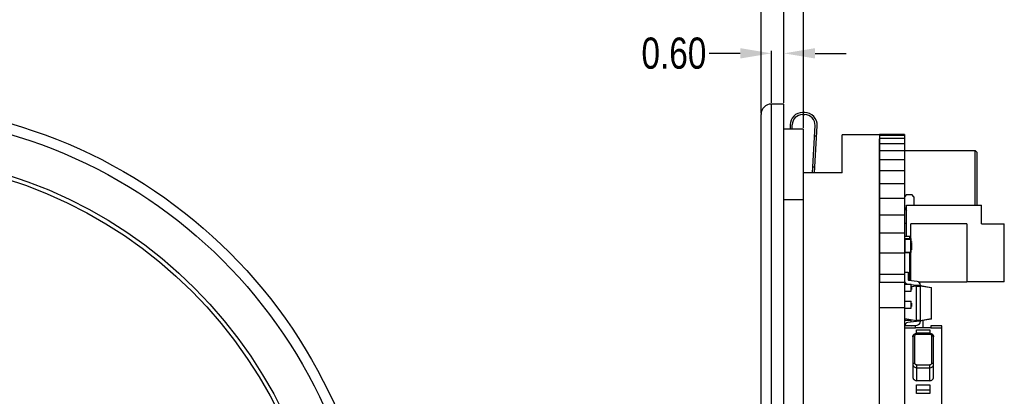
# Model space of a CAD drawing. Header units: millimetres. Extents: x -49 to 165, y -182 to -55.
# Tile 6 of 93: x 16 to 63, y -116 to -98. Entities that reach past the tile are written whole.
import ezdxf

# ---------------------------------------------------------------- set-up
doc = ezdxf.new("R2010")
doc.units = ezdxf.units.MM
doc.header["$LTSCALE"] = 1.21
doc.header["$MEASUREMENT"] = 0
doc.header["$PDMODE"] = 3
doc.header["$PDSIZE"] = 0.3125
doc.layers.get('0').update_dxf_attribs({"linetype": 'CONTINUOUS'})
doc.layers.get('DEFPOINTS').update_dxf_attribs({"linetype": 'CONTINUOUS'})
doc.layers.add('Dim', color=3, linetype='CONTINUOUS', lineweight=25)
doc.styles.get("Standard").update_dxf_attribs({"font": 'txt', "width": 0.8})
doc.dimstyles.get("Standard").update_dxf_attribs({"dimtxt": 0.15625, "dimasz": 0.1875, "dimexe": 0.125, "dimexo": 0.0625, "dimgap": 0.09, "dimtad": 0, "dimtih": 1, "dimtoh": 1, "dimzin": 4, "dimdsep": 46, "dimtxsty": 'Standard', "dimblk": '_FILLED', "dimblk1": '_FILLED', "dimblk2": '_FILLED', "dimcen": 0.09, "dimazin": 1, "dimtp": 0.01, "dimtm": 0.01, "dimtfac": 1, "dimtofl": 0, "dimtmove": 0, "dimatfit": 3, "dimldrblk": '_FILLED', "dimfxl": 1, "dimtolj": 1, "dimtzin": 4, "dimarcsym": 0})

# ---------------------------------------------------------------- blocks, each defined once
blk = doc.blocks.new('_FILLED')
at = {"color": 0, "linetype": 'ByBlock'}
blk.add_solid([(0, 0), (-1, 0.167), (-1, -0.167)], dxfattribs=at)
blk = doc.blocks.new('*D64')
at = {"layer": 'DEFPOINTS', "color": 0}
for p in [(51.595, -96.653), (52.695, -102.094), (51.595, -102.594)]:
    blk.add_point(p, dxfattribs=at)
at = {"layer": 'Dim', "color": 0, "lineweight": -2}
for p, q in [((51.595, -102.532), (51.595, -96.528)), ((52.695, -102.032), (52.695, -96.528)), ((50.095, -96.653), (48.595, -96.653)), ((54.195, -96.653), (55.695, -96.653))]:
    blk.add_line(p, q, dxfattribs=at)
at = {"layer": 'Dim', "color": 0, "lineweight": -2, "xscale": 1.5, "yscale": 1.5, "zscale": 1.5}
blk.add_blockref('_FILLED', (51.595, -96.653), dxfattribs=at)
at = {"layer": 'Dim', "color": 0, "lineweight": -2, "xscale": 1.5, "yscale": 1.5, "zscale": 1.5, "rotation": 180}
blk.add_blockref('_FILLED', (52.695, -96.653), dxfattribs=at)
at = {"layer": 'Dim', "color": 0, "insert": (45.205, -96.653), "char_height": 1.5, "attachment_point": 5, "line_spacing_factor": 1.5}
blk.add_mtext('\\A1;C.G 1.10', dxfattribs=at)
blk = doc.blocks.new('*D65')
at = {"layer": 'DEFPOINTS', "color": 0}
for p in [(52.095, -99.655), (52.095, -102.094), (52.695, -102.094)]:
    blk.add_point(p, dxfattribs=at)
at = {"layer": 'Dim', "color": 0, "lineweight": -2}
for p, q in [((50.595, -99.655), (49.095, -99.655)), ((52.095, -102.032), (52.095, -99.53)), ((52.695, -102.032), (52.695, -99.53)), ((54.195, -99.655), (55.695, -99.655))]:
    blk.add_line(p, q, dxfattribs=at)
at = {"layer": 'Dim', "color": 0, "lineweight": -2, "xscale": 1.5, "yscale": 1.5, "zscale": 1.5}
blk.add_blockref('_FILLED', (52.095, -99.655), dxfattribs=at)
at = {"layer": 'Dim', "color": 0, "lineweight": -2, "xscale": 1.5, "yscale": 1.5, "zscale": 1.5, "rotation": 180}
blk.add_blockref('_FILLED', (52.695, -99.655), dxfattribs=at)
at = {"layer": 'Dim', "color": 0, "insert": (47.405, -99.655), "char_height": 1.5, "attachment_point": 5, "line_spacing_factor": 1.5}
blk.add_mtext('\\A1;0.60', dxfattribs=at)
blk = doc.blocks.new('*D66')
at = {"layer": 'DEFPOINTS', "color": 0}
for p in [(51.595, -93.286), (51.595, -102.594), (53.645, -103.304)]:
    blk.add_point(p, dxfattribs=at)
at = {"layer": 'Dim', "color": 0, "lineweight": -2}
for p, q in [((50.095, -93.286), (48.595, -93.286)), ((51.595, -102.532), (51.595, -93.161)), ((53.645, -103.242), (53.645, -93.161)), ((55.145, -93.286), (56.645, -93.286))]:
    blk.add_line(p, q, dxfattribs=at)
at = {"layer": 'Dim', "color": 0, "lineweight": -2, "xscale": 1.5, "yscale": 1.5, "zscale": 1.5}
blk.add_blockref('_FILLED', (51.595, -93.286), dxfattribs=at)
at = {"layer": 'Dim', "color": 0, "lineweight": -2, "xscale": 1.5, "yscale": 1.5, "zscale": 1.5, "rotation": 180}
blk.add_blockref('_FILLED', (53.645, -93.286), dxfattribs=at)
at = {"layer": 'Dim', "color": 0, "insert": (43.305, -93.286), "char_height": 1.5, "attachment_point": 5, "line_spacing_factor": 1.5}
blk.add_mtext('\\A1;\\A1;Total: 2.05', dxfattribs=at)

msp = doc.modelspace()

# ---------------------------------------------------------------- linework, layer by layer
at = {"color": 7, "linetype": 'Continuous'}
for p, q in [((52.095, -151.054), (52.095, -102.094)), ((52.695, -102.094), (52.095, -102.094)), ((52.695, -151.054), (52.695, -102.094)), ((51.595, -150.554), (51.595, -102.594)), ((53.695, -102.504), (53.595, -102.504)), ((53.595, -102.604), (53.695, -102.604)), ((52.995, -103.104), (52.995, -103.304)), ((53.095, -103.304), (53.095, -103.104)), ((54.066, -105.408), (54.194, -103.133)), ((54.166, -105.408), (54.294, -103.138)), ((53.645, -103.304), (52.695, -103.304)), ((53.645, -149.654), (53.645, -103.304)), ((54.266, -103.634), (54.166, -103.634)), ((55.495, -105.408), (55.495, -103.574)), ((57.295, -103.574), (55.495, -103.574)), ((57.297, -103.562), (57.297, -110.687)), ((58.495, -103.562), (57.297, -103.562)), ((58.495, -103.611), (57.297, -103.611)), ((58.495, -103.562), (58.495, -149.586)), ((57.295, -117.574), (57.295, -103.778)), ((58.495, -103.759), (57.297, -103.759)), ((58.495, -104.004), (57.297, -104.004)), ((58.495, -104.346), (57.297, -104.346)), ((58.495, -104.783), (57.297, -104.783)), ((55.495, -105.408), (53.645, -105.408)), ((54.182, -105.134), (54.082, -105.134)), ((58.495, -105.314), (57.297, -105.314)), ((58.495, -105.936), (57.297, -105.936)), ((53.645, -106.703), (52.695, -106.703)), ((58.495, -106.646), (57.297, -106.646)), ((58.495, -107.441), (57.297, -107.441)), ((58.495, -108.318), (57.297, -108.318)), ((58.495, -109.273), (57.297, -109.273)), ((58.495, -110.303), (57.297, -110.303)), ((58.495, -110.687), (57.297, -110.687)), ((58.495, -111.898), (57.297, -111.898))]:
    msp.add_line(p, q, dxfattribs=at)
at = {"color": 6, "linetype": 'Continuous'}
for p, q in [((58.495, -104.324), (61.895, -104.324)), ((61.895, -106.956), (61.895, -104.324)), ((61.995, -104.424), (61.895, -104.324)), ((61.995, -106.956), (61.995, -104.424)), ((58.595, -106.457), (58.495, -106.557)), ((58.595, -106.457), (58.845, -106.457)), ((58.945, -106.557), (58.845, -106.457)), ((58.595, -108.457), (58.595, -106.957)), ((58.595, -106.957), (62.195, -106.957)), ((58.945, -106.557), (58.945, -106.957)), ((62.195, -107.857), (62.195, -106.957)), ((58.495, -107.057), (58.595, -107.23)), ((58.495, -107.824), (58.595, -107.824)), ((58.795, -108.567), (58.795, -107.857)), ((61.495, -107.857), (58.795, -107.857)), ((61.495, -107.857), (61.495, -110.657)), ((62.195, -107.857), (63.295, -107.857)), ((63.295, -110.657), (63.295, -107.857)), ((58.495, -108.457), (58.745, -108.457)), ((58.495, -108.567), (58.82, -108.567)), ((58.52, -108.667), (58.495, -108.667)), ((58.52, -109.222), (58.52, -108.592)), ((58.52, -108.592), (58.795, -108.592)), ((58.745, -108.567), (58.745, -108.457)), ((58.745, -108.457), (58.795, -108.457)), ((58.795, -109.222), (58.795, -108.592)), ((58.82, -108.617), (58.795, -108.617)), ((58.82, -108.667), (58.795, -108.667)), ((58.82, -109.247), (58.82, -108.567)), ((58.82, -108.705), (58.83, -108.705)), ((58.82, -108.733), (58.83, -108.733)), ((58.82, -108.742), (58.83, -108.742)), ((58.82, -108.778), (58.83, -108.778)), ((58.82, -108.83), (58.83, -108.83)), ((58.82, -108.88), (58.83, -108.88)), ((58.82, -108.894), (58.83, -108.894)), ((58.82, -108.896), (58.83, -108.896)), ((58.83, -108.705), (58.83, -108.742)), ((58.83, -108.778), (58.83, -108.88)), ((58.83, -108.894), (58.83, -108.996)), ((58.52, -109.147), (58.495, -109.147)), ((58.495, -109.247), (58.82, -109.247)), ((58.52, -109.222), (58.795, -109.222)), ((58.745, -110.591), (58.745, -109.247)), ((58.82, -109.147), (58.795, -109.147)), ((58.82, -109.197), (58.795, -109.197)), ((58.795, -110.598), (58.795, -109.247)), ((58.82, -108.941), (58.83, -108.941)), ((58.82, -108.99), (58.83, -108.99)), ((58.82, -108.996), (58.83, -108.996)), ((58.82, -109.009), (58.83, -109.009)), ((58.82, -109.061), (58.83, -109.061)), ((58.82, -109.111), (58.83, -109.111)), ((58.83, -109.009), (58.83, -109.111)), ((58.495, -110.187), (58.675, -110.187)), ((58.675, -110.187), (58.675, -110.563)), ((58.495, -110.657), (58.513, -110.657)), ((58.495, -110.77), (58.82, -110.77)), ((58.65, -110.759), (58.729, -110.77)), ((59.105, -110.641), (58.692, -110.583)), ((58.82, -111.1), (58.82, -110.77)), ((58.82, -110.783), (59.063, -110.817)), ((59.155, -110.657), (61.495, -110.657)), ((63.295, -110.657), (61.495, -110.657)), ((58.495, -111.1), (58.82, -111.1)), ((58.512, -111.59), (58.512, -111.1)), ((58.82, -110.861), (58.83, -110.861)), ((58.82, -110.865), (58.83, -110.865)), ((58.82, -111.015), (58.83, -111.015)), ((58.82, -111.019), (58.83, -111.019)), ((58.83, -110.881), (59.08, -110.837)), ((59.08, -110.857), (58.83, -110.901)), ((58.83, -110.861), (58.83, -111.019)), ((59.26, -110.837), (59.08, -110.837)), ((59.08, -110.837), (59.08, -110.857)), ((59.08, -112.518), (59.08, -110.857)), ((59.08, -110.857), (59.26, -110.857)), ((59.26, -110.819), (59.26, -110.837)), ((59.26, -110.837), (59.779, -110.929)), ((59.26, -110.837), (59.26, -110.857)), ((59.26, -112.517), (59.26, -110.857)), ((59.779, -110.948), (59.26, -110.857)), ((59.779, -110.929), (59.779, -110.948)), ((59.779, -110.948), (59.779, -112.426)), ((59.779, -110.948), (59.795, -110.948)), ((59.795, -112.426), (59.795, -110.948)), ((58.495, -111.59), (58.82, -111.59)), ((58.82, -111.92), (58.82, -111.59)), ((58.82, -111.681), (58.83, -111.681)), ((58.82, -111.685), (58.83, -111.685)), ((58.83, -111.681), (58.83, -111.839)), ((58.495, -111.92), (58.82, -111.92)), ((58.512, -112.417), (58.512, -111.92)), ((58.82, -111.835), (58.83, -111.835)), ((58.82, -111.839), (58.83, -111.839)), ((58.495, -112.504), (58.795, -112.504)), ((58.495, -112.504), (58.515, -112.504)), ((58.512, -112.417), (59.08, -112.518)), ((58.512, -112.437), (58.512, -112.417)), ((59.08, -112.537), (58.512, -112.437)), ((58.515, -112.437), (58.515, -112.504)), ((59.063, -112.557), (58.65, -112.615)), ((58.795, -112.504), (58.795, -112.595)), ((59.26, -112.517), (59.08, -112.517)), ((59.08, -112.517), (59.08, -112.537)), ((59.08, -112.537), (59.26, -112.537)), ((59.26, -112.518), (59.779, -112.426)), ((59.779, -112.446), (59.26, -112.537)), ((59.26, -112.518), (59.26, -112.537)), ((59.26, -112.537), (59.26, -112.555)), ((59.395, -112.867), (59.395, -112.513)), ((59.795, -112.426), (59.779, -112.426)), ((59.779, -112.426), (59.779, -112.446)), ((59.023, -112.773), (58.495, -112.773)), ((58.495, -112.861), (59.023, -112.866)), ((58.821, -112.773), (59.105, -112.733)), ((59.023, -112.866), (59.023, -112.773)), ((59.767, -112.866), (59.023, -112.866)), ((59.07, -113.123), (59.07, -112.963)), ((59.07, -112.963), (59.72, -112.963)), ((59.095, -113.165), (59.095, -113.121)), ((59.695, -113.121), (59.095, -113.121)), ((59.095, -113.165), (59.695, -113.165)), ((59.695, -113.121), (59.695, -113.165)), ((59.72, -112.963), (59.72, -113.123)), ((59.767, -112.773), (59.767, -112.866)), ((60.295, -112.773), (59.767, -112.773)), ((59.767, -112.866), (60.295, -112.861)), ((60.295, -117.754), (60.295, -112.773)), ((58.895, -113.304), (58.895, -115.245)), ((58.995, -114.574), (58.995, -113.248)), ((59.795, -113.248), (59.795, -114.574)), ((59.895, -115.245), (59.895, -113.304)), ((59.095, -115.411), (59.095, -114.657)), ((59.695, -114.657), (59.095, -114.657)), ((59.095, -114.796), (59.695, -114.796)), ((59.695, -114.657), (59.695, -115.411)), ((59.695, -115.411), (59.095, -115.411)), ((59.07, -116.033), (59.07, -115.616)), ((59.07, -115.616), (59.72, -115.616)), ((59.72, -115.865), (59.07, -115.865)), ((59.72, -115.616), (59.72, -116.033)), ((59.72, -116.033), (59.07, -116.033))]:
    msp.add_line(p, q, dxfattribs=at)
at = {"color": 7, "linetype": 'Continuous'}
for radius in [24.48, 23.98, 22.08, 21.88]:
    msp.add_circle((8.742, -126.574), radius, dxfattribs=at)
for centre, radius, start, end in [((52.095, -102.594), 0.5, 90, 180), ((53.595, -103.104), 0.6, 90, 180), ((53.595, -103.104), 0.5, 90, 180), ((53.695, -103.104), 0.6, 356.7758, 90), ((53.695, -103.104), 0.5, 356.7758, 90)]:
    msp.add_arc(centre, radius, start, end, dxfattribs=at)
at = {"color": 6, "linetype": 'Continuous'}
for centre, radius, start, end in [((58.675, -110.581), 0.18, 203.4765, 262), ((58.695, -110.563), 0.02, 180, 262), ((59.08, -110.819), 0.18, 0, 82), ((59.06, -110.837), 0.02, 358.8644, 82), ((59.775, -110.948), 0.02, 0, 80), ((59.775, -110.948), 0.02, 0, 80), ((58.675, -112.794), 0.18, 98, 173.4606), ((59.06, -112.538), 0.02, 278, 1.1356), ((59.08, -112.555), 0.18, 278, 0), ((59.775, -112.426), 0.02, 280, 0)]:
    msp.add_arc(centre, radius, start, end, dxfattribs=at)
for points, knots in [([(58.895, -113.304), (58.895, -113.291), (58.898, -113.266), (58.91, -113.231), (58.929, -113.199), (58.963, -113.162), (59.019, -113.129), (59.07, -113.121), (59.095, -113.121)], [0, 0, 0, 0, 0.123247, 0.246698, 0.37058, 0.495143, 0.745928, 1, 1, 1, 1]), ([(58.995, -113.248), (58.995, -113.237), (59.001, -113.214), (59.024, -113.187), (59.057, -113.169), (59.082, -113.165), (59.095, -113.165)], [0, 0, 0, 0, 0.228117, 0.469596, 0.728843, 1, 1, 1, 1]), ([(59.695, -113.121), (59.721, -113.121), (59.772, -113.129), (59.827, -113.162), (59.861, -113.199), (59.881, -113.231), (59.893, -113.266), (59.895, -113.291), (59.895, -113.304)], [0, 0, 0, 0, 0.254082, 0.504861, 0.629419, 0.753297, 0.876748, 1, 1, 1, 1]), ([(59.695, -113.165), (59.708, -113.165), (59.734, -113.169), (59.767, -113.187), (59.79, -113.214), (59.795, -113.237), (59.795, -113.248)], [0, 0, 0, 0, 0.271157, 0.530404, 0.771883, 1, 1, 1, 1]), ([(58.895, -113.304), (58.895, -113.3), (58.897, -113.292), (58.903, -113.281), (58.912, -113.272), (58.93, -113.26), (58.958, -113.25), (58.982, -113.248), (58.995, -113.248)], [0, 0, 0, 0, 0.088886, 0.184699, 0.292014, 0.412804, 0.690809, 1, 1, 1, 1]), ([(59.795, -113.248), (59.808, -113.248), (59.833, -113.25), (59.861, -113.26), (59.878, -113.272), (59.888, -113.281), (59.894, -113.292), (59.895, -113.3), (59.895, -113.304)], [0, 0, 0, 0, 0.309112, 0.587085, 0.707899, 0.815248, 0.911102, 1, 1, 1, 1]), ([(58.995, -114.574), (58.982, -114.574), (58.958, -114.577), (58.93, -114.587), (58.912, -114.598), (58.903, -114.608), (58.897, -114.619), (58.895, -114.626), (58.895, -114.63)], [0, 0, 0, 0, 0.309112, 0.587085, 0.707899, 0.815248, 0.911102, 1, 1, 1, 1]), ([(59.095, -114.657), (59.082, -114.657), (59.057, -114.653), (59.024, -114.635), (59.001, -114.608), (58.995, -114.585), (58.995, -114.574)], [0, 0, 0, 0, 0.271157, 0.530404, 0.771883, 1, 1, 1, 1]), ([(59.795, -114.574), (59.795, -114.585), (59.79, -114.608), (59.767, -114.635), (59.734, -114.653), (59.708, -114.657), (59.695, -114.657)], [0, 0, 0, 0, 0.228117, 0.469596, 0.728843, 1, 1, 1, 1]), ([(59.895, -114.63), (59.895, -114.626), (59.894, -114.619), (59.888, -114.608), (59.878, -114.598), (59.861, -114.587), (59.833, -114.577), (59.808, -114.574), (59.795, -114.574)], [0, 0, 0, 0, 0.088886, 0.184699, 0.292014, 0.412804, 0.690809, 1, 1, 1, 1]), ([(58.895, -114.63), (58.895, -114.641), (58.898, -114.663), (58.91, -114.694), (58.928, -114.723), (58.962, -114.757), (59.018, -114.788), (59.069, -114.796), (59.095, -114.796)], [0, 0, 0, 0, 0.113534, 0.228983, 0.347847, 0.471066, 0.729597, 1, 1, 1, 1]), ([(59.695, -114.796), (59.721, -114.796), (59.772, -114.788), (59.828, -114.757), (59.862, -114.723), (59.881, -114.694), (59.893, -114.663), (59.895, -114.641), (59.895, -114.63)], [0, 0, 0, 0, 0.270351, 0.528853, 0.652086, 0.770971, 0.886454, 1, 1, 1, 1]), ([(58.895, -115.245), (58.895, -115.256), (58.898, -115.278), (58.91, -115.309), (58.928, -115.338), (58.962, -115.372), (59.018, -115.403), (59.069, -115.411), (59.095, -115.411)], [0, 0, 0, 0, 0.113537, 0.229002, 0.347878, 0.471107, 0.729627, 1, 1, 1, 1]), ([(59.695, -115.411), (59.721, -115.411), (59.772, -115.403), (59.828, -115.372), (59.862, -115.338), (59.881, -115.309), (59.893, -115.278), (59.895, -115.256), (59.895, -115.245)], [0, 0, 0, 0, 0.270373, 0.528893, 0.652122, 0.770998, 0.886463, 1, 1, 1, 1])]:
    msp.add_open_spline(points, degree=3, knots=knots, dxfattribs=at)

# ---------------------------------------------------------------- dimensions: what is measured, and where the dimension line sits
at = {"layer": 'Dim'}
for base, p1, text, picture, middle in [((51.595, -93.286), (53.645, -103.304), '\\A1;Total: 2.05', '*D66', (43.305, -93.286)), ((51.595, -96.653), (52.695, -102.094), 'C.G <>', '*D64', (45.205, -96.653))]:
    dim = msp.add_linear_dim(base=base, p1=p1, p2=(51.595, -102.594), text=text, dimstyle='Standard', override={"dimtxt": 1.5, "dimasz": 1.5, "dimtih": 0, "dimtoh": 0, "dimzin": 0, "dimpost": '<>', "dimcen": 0.198, "dimadec": 0, "dimazin": 0, "dimtp": 0, "dimtm": 0, "dimtdec": 4, "dimtzin": 0, "dimarcsym": 1}, dxfattribs=at)
    dim.commit()
    dim.dimension.update_dxf_attribs({"geometry": picture, "text_midpoint": middle})
dim = msp.add_linear_dim(base=(52.095, -99.655), p1=(52.695, -102.094), p2=(52.095, -102.094), dimstyle='Standard', override={"dimtxt": 1.5, "dimasz": 1.5, "dimtih": 0, "dimtoh": 0, "dimzin": 0, "dimcen": 0.198, "dimadec": 0, "dimazin": 0, "dimtp": 0, "dimtm": 0, "dimtdec": 4, "dimtzin": 0, "dimarcsym": 1}, dxfattribs=at)
dim.commit()
dim.dimension.update_dxf_attribs({"geometry": '*D65', "text_midpoint": (47.405, -99.655)})

doc.saveas('drawing.dxf')
